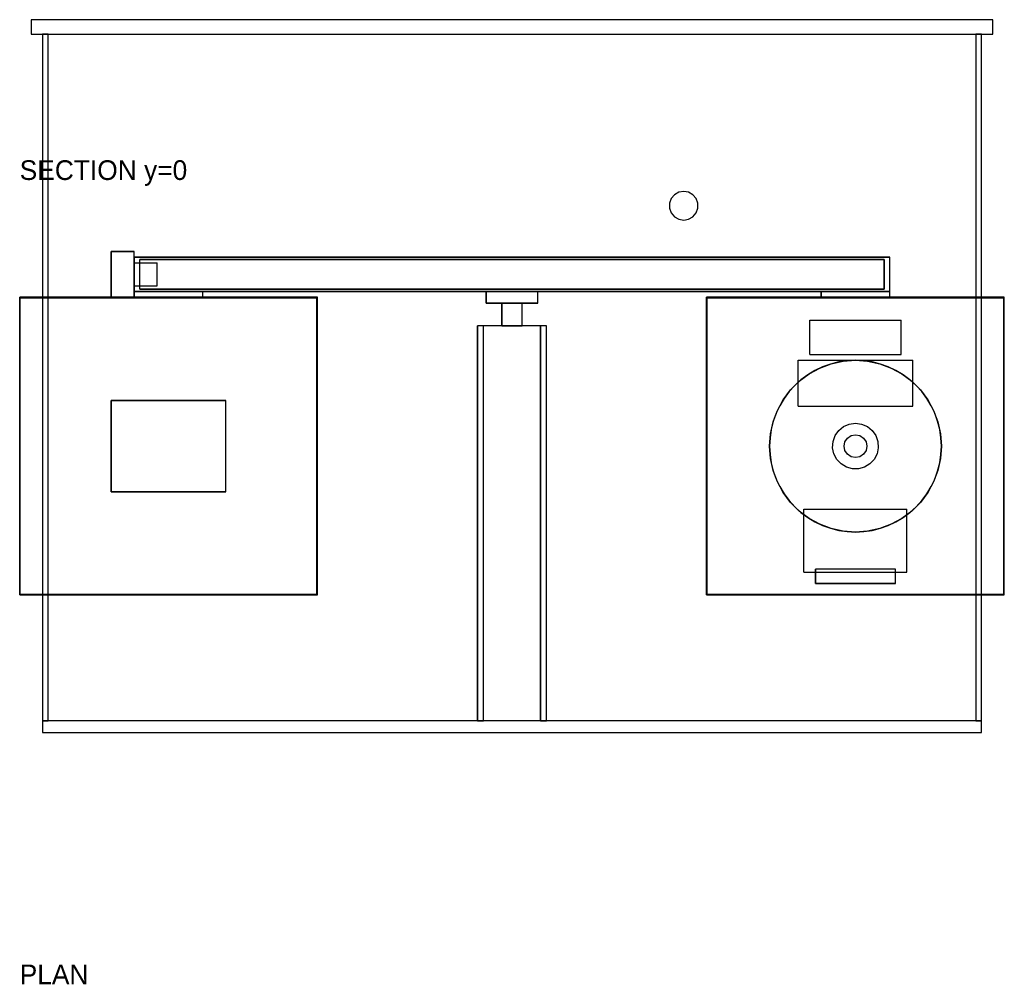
# Model space of a CAD drawing. Header units: metres. Extents: x -860 to 860, y -1020 to 2525.
# Tile 2 of 2: x -860 to 860, y 840 to 2525. Entities that reach past the tile are written whole.
import ezdxf

# ---------------------------------------------------------------- set-up
doc = ezdxf.new("R2010")
doc.units = ezdxf.units.M
for name, color, linetype in [('HIDDEN', 8, 'Continuous'), ('SECTION', 1, 'Continuous'), ('TEXT', 3, 'Continuous'), ('VISIBLE', 7, 'Continuous')]:
    doc.layers.add(name, color=color, linetype=linetype)

msp = doc.modelspace()

# ---------------------------------------------------------------- linework, layer by layer
at = {"layer": 'HIDDEN'}
for points in [[(300, 2175), (308.6, 2176.5), (316.1, 2180.8), (321.7, 2187.5), (324.6, 2195.7), (324.6, 2204.3), (321.7, 2212.5), (316.1, 2219.2), (308.6, 2223.5), (300, 2225), (291.4, 2223.5), (283.9, 2219.2), (278.3, 2212.5), (275.4, 2204.3), (275.4, 2195.7), (278.3, 2187.5), (283.9, 2180.8), (291.4, 2176.5), (300, 2175)], [(-700, 2040), (-700, 2120)], [(-700, 2120), (-660, 2120)], [(-660, 2040), (-660, 2120)], [(-660, 2050), (-660, 2110)], [(-660, 2110), (660, 2110)], [(-660, 2060), (-660, 2100)], [(-660, 2060), (-660, 2100)], [(-660, 2100), (-620, 2100)], [(-660, 2100), (-620, 2100)], [(-660, 2060), (-660, 2100)], [(-660, 2060), (-660, 2100)], [(-660, 2100), (-620, 2100)], [(-660, 2100), (-620, 2100)], [(-650, 2054), (-650, 2106)], [(-650, 2106), (650, 2106)], [(-620, 2060), (-620, 2100)], [(-620, 2060), (-620, 2100)], [(-620, 2060), (-620, 2100)], [(-620, 2060), (-620, 2100)], [(650, 2054), (650, 2106)], [(660, 2050), (660, 2110)], [(-660, 2060), (-620, 2060)], [(-660, 2060), (-620, 2060)], [(-660, 2060), (-620, 2060)], [(-660, 2060), (-620, 2060)], [(-660, 2050), (660, 2050)], [(-660, 2040), (-660, 2050)], [(-660, 2050), (-540, 2050)], [(-650, 2054), (650, 2054)], [(-540, 2040), (-540, 2050)], [(-45, 2030), (-45, 2050)], [(-45, 2050), (45, 2050)], [(45, 2030), (45, 2050)], [(540, 2040), (540, 2050)], [(540, 2050), (660, 2050)], [(660, 2040), (660, 2050)], [(-340, 2040), (-346.5, 2040), (-365.7, 2040), (-396.7, 2040), (-437.9, 2040), (-487.2, 2040), (-542.1, 2040), (-600, 2040), (-657.9, 2040), (-712.8, 2040), (-762.1, 2040), (-803.3, 2040), (-834.3, 2040), (-853.5, 2040), (-860, 2040)], [(-340, 2039), (-346.5, 2039), (-365.7, 2039), (-396.7, 2039), (-437.9, 2039), (-487.2, 2039), (-542.1, 2039), (-600, 2039), (-657.9, 2039), (-712.8, 2039), (-762.1, 2039), (-803.3, 2039), (-834.3, 2039), (-853.5, 2039), (-860, 2039)], [(-341, 2040), (-347.5, 2040), (-366.6, 2040), (-397.5, 2040), (-438.5, 2040), (-487.6, 2040), (-542.4, 2040), (-600, 2040), (-657.6, 2040), (-712.4, 2040), (-761.5, 2040), (-802.5, 2040), (-833.4, 2040), (-852.5, 2040), (-859, 2040)], [(-341, 2039), (-347.5, 2039), (-366.6, 2039), (-397.5, 2039), (-438.5, 2039), (-487.6, 2039), (-542.4, 2039), (-600, 2039), (-657.6, 2039), (-712.4, 2039), (-761.5, 2039), (-802.5, 2039), (-833.4, 2039), (-852.5, 2039), (-859, 2039)], [(-700, 2040), (-660, 2040)], [(-660, 2040), (-540, 2040)], [(-45, 2030), (45, 2030)], [(18, 2030), (17.5, 2030), (16.2, 2030), (14.1, 2030), (11.2, 2030), (7.8, 2030), (4, 2030), (0, 2030), (-4, 2030), (-7.8, 2030), (-11.2, 2030), (-14.1, 2030), (-16.2, 2030), (-17.5, 2030), (-18, 2030)], [(860, 2040), (853.5, 2040), (834.3, 2040), (803.3, 2040), (762.1, 2040), (712.8, 2040), (657.9, 2040), (600, 2040), (542.1, 2040), (487.2, 2040), (437.9, 2040), (396.7, 2040), (365.7, 2040), (346.5, 2040), (340, 2040)], [(860, 2039), (853.5, 2039), (834.3, 2039), (803.3, 2039), (762.1, 2039), (712.8, 2039), (657.9, 2039), (600, 2039), (542.1, 2039), (487.2, 2039), (437.9, 2039), (396.7, 2039), (365.7, 2039), (346.5, 2039), (340, 2039)], [(859, 2040), (852.5, 2040), (833.4, 2040), (802.5, 2040), (761.5, 2040), (712.4, 2040), (657.6, 2040), (600, 2040), (542.4, 2040), (487.6, 2040), (438.5, 2040), (397.5, 2040), (366.6, 2040), (347.5, 2040), (341, 2040)], [(859, 2039), (852.5, 2039), (833.4, 2039), (802.5, 2039), (761.5, 2039), (712.4, 2039), (657.6, 2039), (600, 2039), (542.4, 2039), (487.6, 2039), (438.5, 2039), (397.5, 2039), (366.6, 2039), (347.5, 2039), (341, 2039)], [(540, 2040), (660, 2040)], [(520, 1940), (520, 2000)], [(520, 2000), (680, 2000)], [(680, 1940), (680, 2000)], [(60, 1990), (58.5, 1990), (54.1, 1990), (46.9, 1990), (37.4, 1990), (26, 1990), (13.4, 1990), (0, 1990), (-13.4, 1990), (-26, 1990), (-37.4, 1990), (-46.9, 1990), (-54.1, 1990), (-58.5, 1990), (-60, 1990)], [(18, 1990), (15.5, 1990), (13, 1990), (10.4, 1990), (7.9, 1990), (5.3, 1990), (2.6, 1990), (0, 1990), (-2.6, 1990), (-5.3, 1990), (-7.9, 1990), (-10.4, 1990), (-13, 1990), (-15.5, 1990), (-18, 1990)], [(18, 1990), (17.5, 1990), (16.2, 1990), (14.1, 1990), (11.2, 1990), (7.8, 1990), (4, 1990), (0, 1990), (-4, 1990), (-7.8, 1990), (-11.2, 1990), (-14.1, 1990), (-16.2, 1990), (-17.5, 1990), (-18, 1990)], [(600, 1930), (621.3, 1928.5), (642.3, 1923.9), (662.3, 1916.4), (681.1, 1906.2), (698.2, 1893.4), (713.4, 1878.2), (726.2, 1861.1), (736.4, 1842.3), (743.9, 1822.3), (748.5, 1801.3), (750, 1780), (748.5, 1758.7), (743.9, 1737.7), (736.4, 1717.7), (726.2, 1698.9), (713.4, 1681.8), (698.2, 1666.6), (681.1, 1653.8), (662.3, 1643.6), (642.3, 1636.1), (621.3, 1631.5), (600, 1630), (578.7, 1631.5), (557.7, 1636.1), (537.7, 1643.6), (518.9, 1653.8), (501.8, 1666.6), (486.6, 1681.8), (473.8, 1698.9), (463.6, 1717.7), (456.1, 1737.7), (451.5, 1758.7), (450, 1780), (451.5, 1801.3), (456.1, 1822.3), (463.6, 1842.3), (473.8, 1861.1), (486.6, 1878.2), (501.8, 1893.4), (518.9, 1906.2), (537.7, 1916.4), (557.7, 1923.9), (578.7, 1928.5), (600, 1930)], [(500, 1850), (500, 1930)], [(500, 1930), (700, 1930)], [(520, 1940), (680, 1940)], [(700, 1850), (700, 1930)], [(500, 1850), (500, 1891.8)], [(700, 1850), (700, 1891.8)], [(-700, 1700), (-700, 1860)], [(-700, 1860), (-500, 1860)], [(-500, 1700), (-500, 1860)], [(500, 1850), (700, 1850)], [(500, 1850), (700, 1850)], [(600, 1820), (610.8, 1818.5), (620.8, 1814.2), (629.2, 1807.3), (635.5, 1798.4), (639.2, 1788.1), (639.9, 1777.3), (637.7, 1766.6), (632.7, 1756.9), (625.2, 1749), (615.9, 1743.3), (605.4, 1740.4), (594.6, 1740.4), (584.1, 1743.3), (574.8, 1749), (567.3, 1756.9), (562.3, 1766.6), (560.1, 1777.3), (560.8, 1788.1), (564.5, 1798.4), (570.8, 1807.3), (579.2, 1814.2), (589.2, 1818.5), (600, 1820)], [(600, 1820), (610.8, 1818.5), (620.8, 1814.2), (629.2, 1807.3), (635.5, 1798.4), (639.2, 1788.1), (639.9, 1777.3), (637.7, 1766.6), (632.7, 1756.9), (625.2, 1749), (615.9, 1743.3), (605.4, 1740.4), (594.6, 1740.4), (584.1, 1743.3), (574.8, 1749), (567.3, 1756.9), (562.3, 1766.6), (560.1, 1777.3), (560.8, 1788.1), (564.5, 1798.4), (570.8, 1807.3), (579.2, 1814.2), (589.2, 1818.5), (600, 1820)], [(600, 1800), (607.7, 1798.5), (614.1, 1794.1), (618.5, 1787.7), (620, 1780), (618.5, 1772.3), (614.1, 1765.9), (607.7, 1761.5), (600, 1760), (592.3, 1761.5), (585.9, 1765.9), (581.5, 1772.3), (580, 1780), (581.5, 1787.7), (585.9, 1794.1), (592.3, 1798.5), (600, 1800)], [(600, 1800), (607.7, 1798.5), (614.1, 1794.1), (618.5, 1787.7), (620, 1780), (618.5, 1772.3), (614.1, 1765.9), (607.7, 1761.5), (600, 1760), (592.3, 1761.5), (585.9, 1765.9), (581.5, 1772.3), (580, 1780), (581.5, 1787.7), (585.9, 1794.1), (592.3, 1798.5), (600, 1800)], [(-700, 1700), (-500, 1700)], [(510, 1660), (510, 1670)], [(510, 1560), (510, 1670)], [(510, 1670), (690, 1670)], [(510, 1670), (690, 1670)], [(690, 1660), (690, 1670)], [(690, 1560), (690, 1670)], [(510, 1560), (690, 1560)], [(670, 1565), (668.2, 1565), (663.1, 1565), (654.7, 1565), (643.6, 1565), (630.4, 1565), (615.6, 1565), (600, 1565), (584.4, 1565), (569.6, 1565), (556.4, 1565), (545.3, 1565), (536.9, 1565), (531.8, 1565), (530, 1565)], [(530, 1560), (670, 1560)], [(670, 1540), (668.2, 1540), (663.1, 1540), (654.7, 1540), (643.6, 1540), (630.4, 1540), (615.6, 1540), (600, 1540), (584.4, 1540), (569.6, 1540), (556.4, 1540), (545.3, 1540), (536.9, 1540), (531.8, 1540), (530, 1540)], [(-340, 1521), (-346.5, 1521), (-365.7, 1521), (-396.7, 1521), (-437.9, 1521), (-487.2, 1521), (-542.1, 1521), (-600, 1521), (-657.9, 1521), (-712.8, 1521), (-762.1, 1521), (-803.3, 1521), (-834.3, 1521), (-853.5, 1521), (-860, 1521)], [(-340, 1520), (-346.5, 1520), (-365.7, 1520), (-396.7, 1520), (-437.9, 1520), (-487.2, 1520), (-542.1, 1520), (-600, 1520), (-657.9, 1520), (-712.8, 1520), (-762.1, 1520), (-803.3, 1520), (-834.3, 1520), (-853.5, 1520), (-860, 1520)], [(-341, 1521), (-347.5, 1521), (-366.6, 1521), (-397.5, 1521), (-438.5, 1521), (-487.6, 1521), (-542.4, 1521), (-600, 1521), (-657.6, 1521), (-712.4, 1521), (-761.5, 1521), (-802.5, 1521), (-833.4, 1521), (-852.5, 1521), (-859, 1521)], [(-341, 1520), (-347.5, 1520), (-366.6, 1520), (-397.5, 1520), (-438.5, 1520), (-487.6, 1520), (-542.4, 1520), (-600, 1520), (-657.6, 1520), (-712.4, 1520), (-761.5, 1520), (-802.5, 1520), (-833.4, 1520), (-852.5, 1520), (-859, 1520)], [(860, 1521), (853.5, 1521), (834.3, 1521), (803.3, 1521), (762.1, 1521), (712.8, 1521), (657.9, 1521), (600, 1521), (542.1, 1521), (487.2, 1521), (437.9, 1521), (396.7, 1521), (365.7, 1521), (346.5, 1521), (340, 1521)], [(860, 1520), (853.5, 1520), (834.3, 1520), (803.3, 1520), (762.1, 1520), (712.8, 1520), (657.9, 1520), (600, 1520), (542.1, 1520), (487.2, 1520), (437.9, 1520), (396.7, 1520), (365.7, 1520), (346.5, 1520), (340, 1520)], [(859, 1521), (852.5, 1521), (833.4, 1521), (802.5, 1521), (761.5, 1521), (712.4, 1521), (657.6, 1521), (600, 1521), (542.4, 1521), (487.6, 1521), (438.5, 1521), (397.5, 1521), (366.6, 1521), (347.5, 1521), (341, 1521)], [(859, 1520), (852.5, 1520), (833.4, 1520), (802.5, 1520), (761.5, 1520), (712.4, 1520), (657.6, 1520), (600, 1520), (542.4, 1520), (487.6, 1520), (438.5, 1520), (397.5, 1520), (366.6, 1520), (347.5, 1520), (341, 1520)], [(60, 1300), (58.5, 1300), (54.1, 1300), (46.9, 1300), (37.4, 1300), (26, 1300), (13.4, 1300), (0, 1300), (-13.4, 1300), (-26, 1300), (-37.4, 1300), (-46.9, 1300), (-54.1, 1300), (-58.5, 1300), (-60, 1300)]]:
    msp.add_lwpolyline(points, dxfattribs=at)
at = {"layer": 'SECTION'}
for points in [[(840, 2500), (840, 2525), (-840, 2525), (-840, 2500), (840, 2500)], [(-820, 2500), (-820, 1300), (-810, 1300), (-810, 2500), (-820, 2500)], [(820, 1300), (820, 2500), (810, 2500), (810, 1300), (820, 1300)], [(-660, 2120), (-700, 2120), (-700, 2040), (-660, 2040), (-660, 2120)], [(660, 2110), (-660, 2110), (-660, 2050), (660, 2050), (660, 2110)], [(-650, 2054), (-650, 2106), (650, 2106), (650, 2054), (-650, 2054)], [(-540, 2050), (-660, 2050), (-660, 2040), (-540, 2040), (-540, 2050)], [(45, 2050), (-45, 2050), (-45, 2030), (45, 2030), (45, 2050)], [(660, 2050), (540, 2050), (540, 2040), (660, 2040), (660, 2050)], [(-340, 1520), (-340, 1521), (-340, 2039), (-340, 2040), (-341, 2040), (-859, 2040), (-860, 2040), (-860, 2039), (-860, 1521), (-860, 1520), (-859, 1520), (-341, 1520), (-340, 1520)], [(-341, 2039), (-341, 1521), (-859, 1521), (-859, 2039), (-341, 2039)], [(18, 1990), (18, 2030), (-18, 2030), (-18, 1990), (18, 1990)], [(860, 1520), (860, 1521), (860, 2039), (860, 2040), (859, 2040), (341, 2040), (340, 2040), (340, 2039), (340, 1521), (340, 1520), (341, 1520), (859, 1520), (860, 1520)], [(859, 2039), (859, 1521), (341, 1521), (341, 2039), (859, 2039)], [(-60, 1990), (-60, 1300), (-50, 1300), (-50, 1990), (-60, 1990)], [(60, 1300), (60, 1990), (50, 1990), (50, 1300), (60, 1300)], [(600, 1930), (585.3, 1929.3), (570.7, 1927.1), (556.5, 1923.5), (542.6, 1918.6), (529.3, 1912.3), (516.7, 1904.7), (504.8, 1896), (493.9, 1886.1), (484, 1875.2), (475.3, 1863.3), (467.7, 1850.7), (461.4, 1837.4), (456.5, 1823.5), (452.9, 1809.3), (450.7, 1794.7), (450, 1780), (450.7, 1765.3), (452.9, 1750.7), (456.5, 1736.5), (461.4, 1722.6), (467.7, 1709.3), (475.3, 1696.7), (484, 1684.8), (493.9, 1673.9), (504.8, 1664), (516.7, 1655.3), (529.3, 1647.7), (542.6, 1641.4), (556.5, 1636.5), (570.7, 1632.9), (585.3, 1630.7), (600, 1630), (614.7, 1630.7), (629.3, 1632.9), (643.5, 1636.5), (657.4, 1641.4), (670.7, 1647.7), (683.3, 1655.3), (695.2, 1664), (706.1, 1673.9), (716, 1684.8), (724.7, 1696.7), (732.3, 1709.3), (738.6, 1722.6), (743.5, 1736.5), (747.1, 1750.7), (749.3, 1765.3), (750, 1780), (749.3, 1794.7), (747.1, 1809.3), (743.5, 1823.5), (738.6, 1837.4), (732.3, 1850.7), (724.7, 1863.3), (716, 1875.2), (706.1, 1886.1), (695.2, 1896), (683.3, 1904.7), (670.7, 1912.3), (657.4, 1918.6), (643.5, 1923.5), (629.3, 1927.1), (614.7, 1929.3), (600, 1930)], [(-500, 1860), (-700, 1860), (-700, 1700), (-500, 1700), (-500, 1860)], [(670, 1540), (670, 1565), (530, 1565), (530, 1540), (670, 1540)], [(820, 1280), (820, 1300), (-820, 1300), (-820, 1280), (820, 1280)]]:
    msp.add_lwpolyline(points, close=True, dxfattribs=at)
at = {"layer": 'VISIBLE'}
for points in [[(300, 2175), (308.6, 2176.5), (316.1, 2180.8), (321.7, 2187.5), (324.6, 2195.7), (324.6, 2204.3), (321.7, 2212.5), (316.1, 2219.2), (308.6, 2223.5), (300, 2225), (291.4, 2223.5), (283.9, 2219.2), (278.3, 2212.5), (275.4, 2204.3), (275.4, 2195.7), (278.3, 2187.5), (283.9, 2180.8), (291.4, 2176.5), (300, 2175)], [(-700, 2040), (-700, 2120)], [(-660, 2120), (-700, 2120)], [(-660, 2040), (-660, 2120)], [(-660, 2050), (-660, 2110)], [(660, 2110), (-660, 2110)], [(-650, 2054), (-650, 2106)], [(650, 2106), (-650, 2106)], [(650, 2054), (650, 2106)], [(660, 2050), (660, 2110)], [(660, 2050), (-660, 2050)], [(-660, 2040), (-660, 2050)], [(-540, 2050), (-660, 2050)], [(650, 2054), (-650, 2054)], [(-540, 2040), (-540, 2050)], [(-45, 2030), (-45, 2050)], [(45, 2050), (-45, 2050)], [(45, 2030), (45, 2050)], [(540, 2040), (540, 2050)], [(660, 2050), (540, 2050)], [(660, 2040), (660, 2050)], [(-859, 2040), (-860, 2040)], [(-860, 2039), (-860, 2040)], [(-860, 1521), (-860, 2039)], [(-341, 2040), (-859, 2040)], [(-859, 1521), (-859, 2039)], [(-341, 2039), (-859, 2039)], [(-660, 2040), (-700, 2040)], [(-540, 2040), (-660, 2040)], [(-340, 2040), (-341, 2040)], [(-341, 1521), (-341, 2039)], [(-340, 2039), (-340, 2040)], [(-340, 1521), (-340, 2039)], [(45, 2030), (-45, 2030)], [(-18, 1990), (-18, 2030)], [(18, 2030), (-18, 2030)], [(18, 1990), (18, 2030)], [(341, 2040), (340, 2040)], [(340, 2039), (340, 2040)], [(340, 1521), (340, 2039)], [(859, 2040), (341, 2040)], [(341, 1521), (341, 2039)], [(859, 2039), (341, 2039)], [(660, 2040), (540, 2040)], [(860, 2040), (859, 2040)], [(859, 1521), (859, 2039)], [(860, 2039), (860, 2040)], [(860, 1521), (860, 2039)], [(520, 1940), (520, 2000)], [(520, 2000), (680, 2000)], [(680, 1940), (680, 2000)], [(-60, 1300), (-60, 1990)], [(-50, 1990), (-60, 1990)], [(-18, 1990), (-21.9, 1990), (-25.7, 1990), (-29.3, 1990), (-32.7, 1990), (-35.8, 1990), (-38.7, 1990), (-41.2, 1990), (-43.5, 1990), (-45.5, 1990), (-47.1, 1990), (-48.3, 1990), (-49.3, 1990), (-49.8, 1990), (-50, 1990)], [(-50, 1300), (-50, 1990)], [(18, 1990), (-18, 1990)], [(50, 1990), (49.8, 1990), (49.3, 1990), (48.3, 1990), (47.1, 1990), (45.5, 1990), (43.5, 1990), (41.2, 1990), (38.7, 1990), (35.8, 1990), (32.7, 1990), (29.3, 1990), (25.7, 1990), (21.9, 1990), (18, 1990)], [(60, 1990), (50, 1990)], [(50, 1300), (50, 1990)], [(60, 1300), (60, 1990)], [(600, 1930), (621.3, 1928.5), (642.3, 1923.9), (662.3, 1916.4), (681.1, 1906.2), (698.2, 1893.4), (713.4, 1878.2), (726.2, 1861.1), (736.4, 1842.3), (743.9, 1822.3), (748.5, 1801.3), (750, 1780), (748.5, 1758.7), (743.9, 1737.7), (736.4, 1717.7), (726.2, 1698.9), (713.4, 1681.8), (698.2, 1666.6), (681.1, 1653.8), (662.3, 1643.6), (642.3, 1636.1), (621.3, 1631.5), (600, 1630), (578.7, 1631.5), (557.7, 1636.1), (537.7, 1643.6), (518.9, 1653.8), (501.8, 1666.6), (486.6, 1681.8), (473.8, 1698.9), (463.6, 1717.7), (456.1, 1737.7), (451.5, 1758.7), (450, 1780), (451.5, 1801.3), (456.1, 1822.3), (463.6, 1842.3), (473.8, 1861.1), (486.6, 1878.2), (501.8, 1893.4), (518.9, 1906.2), (537.7, 1916.4), (557.7, 1923.9), (578.7, 1928.5), (600, 1930)], [(500, 1891.8), (500, 1930)], [(500, 1930), (700, 1930)], [(520, 1940), (680, 1940)], [(700, 1891.8), (700, 1930)], [(-700, 1700), (-700, 1860)], [(-500, 1860), (-700, 1860)], [(-500, 1700), (-500, 1860)], [(-500, 1700), (-700, 1700)], [(510, 1560), (510, 1660)], [(690, 1560), (690, 1660)], [(510, 1560), (530, 1560)], [(530, 1540), (530, 1565)], [(670, 1565), (530, 1565)], [(670, 1540), (670, 1565)], [(670, 1560), (690, 1560)], [(670, 1540), (530, 1540)], [(-860, 1520), (-860, 1521)], [(-859, 1520), (-860, 1520)], [(-341, 1521), (-859, 1521)], [(-341, 1520), (-859, 1520)], [(-340, 1520), (-341, 1520)], [(-340, 1520), (-340, 1521)], [(340, 1520), (340, 1521)], [(341, 1520), (340, 1520)], [(859, 1521), (341, 1521)], [(859, 1520), (341, 1520)], [(860, 1520), (859, 1520)], [(860, 1520), (860, 1521)], [(-50, 1300), (-60, 1300)], [(50, 1300), (48.7, 1300), (45, 1300), (39.1, 1300), (31.2, 1300), (21.7, 1300), (11.1, 1300), (0, 1300), (-11.1, 1300), (-21.7, 1300), (-31.2, 1300), (-39.1, 1300), (-45, 1300), (-48.7, 1300), (-50, 1300)], [(60, 1300), (50, 1300)]]:
    msp.add_lwpolyline(points, dxfattribs=at)

# ---------------------------------------------------------------- texts
at = {"layer": 'TEXT'}
for s, p in [('SECTION y=0', (-860, 2245)), ('PLAN', (-860, 839.9))]:
    msp.add_text(s, height=34.4, dxfattribs=at).set_placement(p)

doc.saveas('drawing.dxf')
